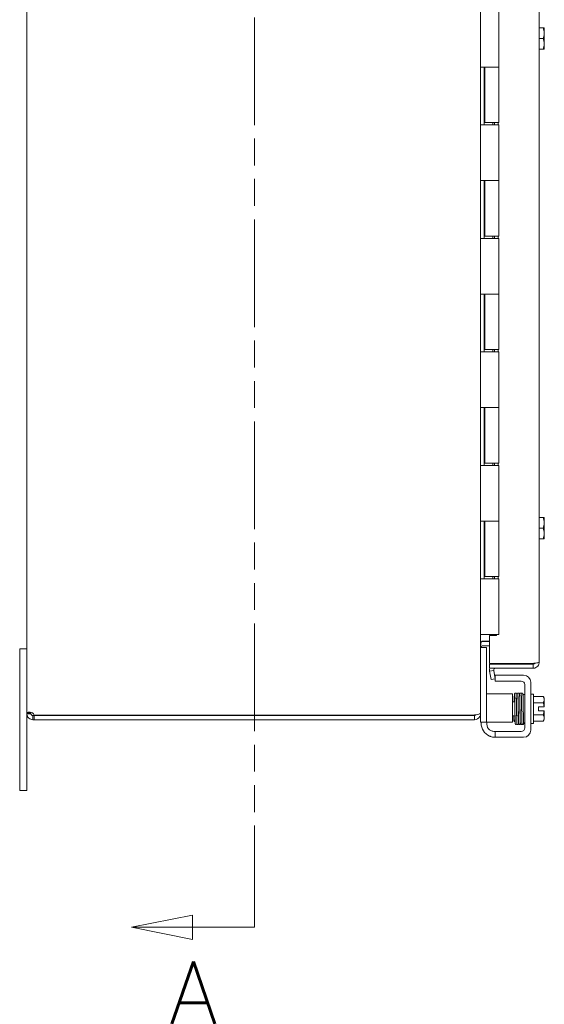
# Model space of a CAD drawing. Header units: inches. Extents: x 10 to 175, y 11 to 111.
# Tile 5 of 15: x 10 to 19, y 45 to 62. Entities that reach past the tile are written whole.
import ezdxf

# ---------------------------------------------------------------- set-up
doc = ezdxf.new("R2010")
doc.units = ezdxf.units.IN
doc.header["$LTSCALE"] = 11
doc.header["$MEASUREMENT"] = 0
doc.linetypes.add('DOUBLE_DASH_CHAIN', pattern=[1.2403, 0.6614, -0.0827, 0.1654, -0.0827, 0.1654, -0.0827])
doc.layers.add('Section Line (ANSI)', color=7, linetype='DOUBLE_DASH_CHAIN', lineweight=5)
doc.layers.add('Visible (ANSI)', color=7, linetype='Continuous', lineweight=5)
doc.styles.add('ROMANS', font='romans.shx')

# ---------------------------------------------------------------- blocks, each defined once
blk = doc.blocks.new('2dTransSection0')
at = {"layer": 'Section Line (ANSI)', "linetype": 'Continuous'}
for p, q in [((1.1981, 6.977), (1.1001, 6.9575)), ((1.1981, 6.938), (1.1981, 6.977)), ((1.1981, 6.9575), (1.1001, 6.9575)), ((1.1001, 6.9575), (1.1981, 6.938)), ((1.2971, 6.9575), (1.1981, 6.9575)), ((1.2971, 6.9575), (1.2971, 6.9415)), ((1.1981, 4.225), (1.1001, 4.2055)), ((1.1981, 4.186), (1.1981, 4.225)), ((1.2971, 4.2214), (1.2971, 4.2055)), ((1.1981, 4.2055), (1.1001, 4.2055)), ((1.1001, 4.2055), (1.1981, 4.186)), ((1.2971, 4.2055), (1.1981, 4.2055))]:
    blk.add_line(p, q, dxfattribs=at)
at = {"layer": 'Section Line (ANSI)', "linetype": 'DOUBLE_DASH_CHAIN', "ltscale": 0.02372}
blk.add_line((1.2971, 6.9575), (1.2971, 4.2055), dxfattribs=at)
at = {"layer": 'Section Line (ANSI)', "linetype": 'Continuous', "flags": 128}
for points in [[(1.1981, 6.977), (1.1001, 6.9575)], [(1.1981, 4.225), (1.1001, 4.2055)]]:
    blk.add_lwpolyline(points, dxfattribs=at)
at = {"layer": 'Section Line (ANSI)'}
for points in [[(1.1981, 6.977), (1.1001, 6.9575), (1.1981, 6.938), (1.1981, 6.977)], [(1.1981, 4.225), (1.1001, 4.2055), (1.1981, 4.186), (1.1981, 4.225)]]:
    blk.add_solid(points, dxfattribs=at)
at = {"layer": 'Section Line (ANSI)', "char_height": 0.1, "attachment_point": 7, "style": 'ROMANS'}
for insert in [(1.2167, 7.0723), (1.1608, 4.0509)]:
    blk.add_mtext('A', dxfattribs=dict(at, insert=insert))

msp = doc.modelspace()

# ---------------------------------------------------------------- linework, layer by layer
at = {"layer": 'Visible (ANSI)'}
for p, q in [((10.2557, 50.0361), (10.2557, 73.8016)), ((18.2557, 73.8025), (18.2557, 50.0351)), ((19.2893, 72.9073), (19.2893, 50.9303)), ((18.5807, 62.3988), (18.5807, 61.4188)), ((19.2893, 62.1063), (19.357, 62.1063)), ((19.3774, 62.1063), (19.357, 62.1063)), ((19.3801, 62.0126), (19.3801, 62.1025)), ((19.3801, 61.8251), (19.3801, 62.0126)), ((19.2893, 61.9188), (19.357, 61.9188)), ((19.3801, 61.7351), (19.3801, 61.8251)), ((19.2893, 61.7313), (19.357, 61.7313)), ((19.357, 61.7313), (19.3774, 61.7313)), ((18.2561, 60.3988), (18.2561, 61.4188)), ((18.2572, 61.4188), (18.2561, 61.4188)), ((18.2572, 61.4188), (18.3435, 61.4188)), ((18.3182, 61.4188), (18.3182, 60.3988)), ((18.3307, 61.4188), (18.3307, 60.4388)), ((18.3435, 61.4188), (18.5807, 61.4188)), ((18.5807, 61.4188), (18.3435, 61.4188)), ((18.5807, 61.4188), (18.5807, 60.4388)), ((18.2561, 60.3988), (18.2572, 60.3988)), ((18.3435, 60.3988), (18.2572, 60.3988)), ((18.5807, 60.4388), (18.3307, 60.4388)), ((18.3435, 60.3988), (18.5807, 60.3988)), ((18.4703, 60.4388), (18.4703, 60.3988)), ((18.5023, 60.3988), (18.5023, 60.4388)), ((18.5645, 60.4388), (18.5645, 60.3988)), ((18.5807, 60.3988), (18.5807, 59.4188)), ((18.2561, 58.3988), (18.2561, 59.4188)), ((18.2572, 59.4188), (18.2561, 59.4188)), ((18.2572, 59.4188), (18.3435, 59.4188)), ((18.3182, 59.4188), (18.3182, 58.3988)), ((18.3307, 59.4188), (18.3307, 58.4388)), ((18.3435, 59.4188), (18.5807, 59.4188)), ((18.5807, 59.4188), (18.3435, 59.4188)), ((18.5807, 59.4188), (18.5807, 58.4388)), ((18.2561, 58.3988), (18.2572, 58.3988)), ((18.3435, 58.3988), (18.2572, 58.3988)), ((18.5807, 58.4388), (18.3307, 58.4388)), ((18.3435, 58.3988), (18.5807, 58.3988)), ((18.4703, 58.4388), (18.4703, 58.3988)), ((18.5023, 58.3988), (18.5023, 58.4388)), ((18.5645, 58.4388), (18.5645, 58.3988)), ((18.5807, 58.3988), (18.5807, 57.4188)), ((18.2561, 56.3988), (18.2561, 57.4188)), ((18.2572, 57.4188), (18.2561, 57.4188)), ((18.2572, 57.4188), (18.3435, 57.4188)), ((18.3182, 57.4188), (18.3182, 56.3988)), ((18.3307, 57.4188), (18.3307, 56.4388)), ((18.3435, 57.4188), (18.5807, 57.4188)), ((18.5807, 57.4188), (18.3435, 57.4188)), ((18.5807, 57.4188), (18.5807, 56.4388)), ((18.2561, 56.3988), (18.2572, 56.3988)), ((18.3435, 56.3988), (18.2572, 56.3988)), ((18.5807, 56.4388), (18.3307, 56.4388)), ((18.3435, 56.3988), (18.5807, 56.3988)), ((18.4703, 56.4388), (18.4703, 56.3988)), ((18.5023, 56.3988), (18.5023, 56.4388)), ((18.5645, 56.4388), (18.5645, 56.3988)), ((18.5807, 56.3988), (18.5807, 55.4188)), ((18.2572, 55.4188), (18.2561, 55.4188)), ((18.2561, 54.3988), (18.2561, 55.4188)), ((18.2572, 55.4188), (18.3435, 55.4188)), ((18.3182, 55.4188), (18.3182, 54.3988)), ((18.3307, 55.4188), (18.3307, 54.4388)), ((18.3435, 55.4188), (18.5807, 55.4188)), ((18.5807, 55.4188), (18.3435, 55.4188)), ((18.5807, 55.4188), (18.5807, 54.4388)), ((18.2561, 54.3988), (18.2572, 54.3988)), ((18.3435, 54.3988), (18.2572, 54.3988)), ((18.5807, 54.4388), (18.3307, 54.4388)), ((18.3435, 54.3988), (18.5807, 54.3988)), ((18.4703, 54.4388), (18.4703, 54.3988)), ((18.5023, 54.3988), (18.5023, 54.4388)), ((18.5645, 54.4388), (18.5645, 54.3988)), ((18.5807, 54.3988), (18.5807, 53.4188)), ((19.2893, 53.4813), (19.357, 53.4813)), ((19.3774, 53.4813), (19.357, 53.4813)), ((19.3801, 53.3876), (19.3801, 53.4775)), ((18.2561, 52.3988), (18.2561, 53.4188)), ((18.2572, 53.4188), (18.2561, 53.4188)), ((18.2572, 53.4188), (18.3435, 53.4188)), ((18.3182, 53.4188), (18.3182, 52.3988)), ((18.3307, 53.4188), (18.3307, 52.4388)), ((18.3435, 53.4188), (18.5807, 53.4188)), ((18.5807, 53.4188), (18.3435, 53.4188)), ((18.5807, 53.4188), (18.5807, 52.4388)), ((19.2893, 53.2938), (19.357, 53.2938)), ((19.3801, 53.2001), (19.3801, 53.3876)), ((19.2893, 53.1063), (19.357, 53.1063)), ((19.357, 53.1063), (19.3774, 53.1063)), ((19.3801, 53.1101), (19.3801, 53.2001)), ((18.2561, 52.3988), (18.2572, 52.3988)), ((18.3435, 52.3988), (18.2572, 52.3988)), ((18.5807, 52.4388), (18.3307, 52.4388)), ((18.3435, 52.3988), (18.5807, 52.3988)), ((18.4703, 52.4388), (18.4703, 52.3988)), ((18.5023, 52.3988), (18.5023, 52.4388)), ((18.5645, 52.4388), (18.5645, 52.3988)), ((18.5807, 52.3988), (18.5807, 51.4188)), ((18.2572, 51.4188), (18.2557, 51.4188)), ((18.2572, 51.4188), (18.3435, 51.4188)), ((18.5807, 51.4188), (18.3435, 51.4188)), ((18.5393, 51.4032), (18.4143, 51.4032)), ((18.4143, 51.4032), (18.4143, 50.9101)), ((18.5393, 51.4188), (18.5393, 51.4032)), ((18.3597, 51.1886), (18.2557, 51.1886)), ((18.287, 51.3049), (18.4143, 51.3049)), ((18.4143, 51.2938), (18.287, 51.2938)), ((18.287, 51.2198), (18.4143, 51.2198)), ((18.3597, 51.1886), (18.3597, 51.1586)), ((10.2557, 51.1688), (10.1307, 51.1688)), ((10.1307, 50.9188), (10.1307, 51.1688)), ((18.3597, 49.9056), (18.3597, 51.1586)), ((10.1307, 50.9188), (10.1307, 48.9188)), ((18.4143, 50.9101), (19.1841, 50.9101)), ((19.1841, 50.8991), (18.4143, 50.8991)), ((18.4143, 50.8991), (18.4143, 50.8251)), ((19.1841, 50.8251), (19.1841, 50.8991)), ((18.4143, 50.8251), (19.1841, 50.8251)), ((18.4159, 50.7755), (18.4162, 50.774)), ((18.4891, 50.7868), (18.4162, 50.774)), ((18.4162, 50.774), (18.4422, 50.6263)), ((18.4891, 50.7868), (18.4888, 50.7884)), ((18.5151, 50.6391), (18.4891, 50.7868)), ((18.5151, 50.7021), (18.5451, 50.7021)), ((18.5151, 50.7021), (18.5151, 50.5981)), ((18.5451, 50.7021), (19.0151, 50.7021)), ((18.4422, 50.6263), (18.5151, 50.6391)), ((18.5451, 50.5981), (18.5151, 50.5981)), ((18.5451, 50.5981), (18.9736, 50.5981)), ((19.0361, 50.5356), (19.0361, 49.7746)), ((19.1401, 50.5771), (19.1401, 49.7331)), ((18.4847, 50.3756), (18.3597, 50.3756)), ((18.4847, 50.3756), (18.7562, 50.3756)), ((18.7562, 50.3756), (18.8187, 50.3756)), ((18.8187, 49.8756), (18.8187, 50.3756)), ((19.0061, 50.2725), (19.0061, 50.3601)), ((19.0361, 50.3601), (19.0061, 50.3601)), ((19.1901, 50.3701), (19.1401, 50.3701)), ((19.1901, 50.3701), (19.1901, 49.8501)), ((19.1901, 50.3266), (19.357, 50.3266)), ((18.8589, 50.2351), (18.8187, 50.2351)), ((18.8881, 50.2351), (18.8879, 50.2351)), ((18.9185, 50.2351), (18.9171, 50.2351)), ((18.9488, 50.2351), (18.9475, 50.2351)), ((18.9779, 50.2351), (18.9778, 50.2351)), ((19.1901, 50.2183), (19.357, 50.2183)), ((19.2791, 50.1476), (19.3774, 50.1476)), ((19.2791, 50.0726), (19.2791, 50.1476)), ((19.3801, 50.1476), (19.3774, 50.1476)), ((19.3801, 50.2724), (19.3801, 50.2976)), ((19.3801, 50.1476), (19.3801, 50.2724)), ((10.2557, 50.0361), (10.306, 50.0361)), ((10.2557, 50.0241), (10.2557, 50.0361)), ((10.2557, 48.9188), (10.2557, 50.0241)), ((10.2557, 50.0241), (10.306, 50.0241)), ((10.306, 50.0361), (10.3297, 50.0361)), ((10.306, 50.0241), (10.3297, 50.0241)), ((10.3297, 50.0361), (10.3297, 50.0241)), ((10.361, 49.9928), (10.361, 49.9691)), ((10.361, 49.9928), (10.3832, 49.9928)), ((10.361, 49.9691), (10.361, 49.9188)), ((10.3832, 49.9928), (10.3832, 49.9188)), ((10.3832, 49.9928), (18.1505, 49.9928)), ((18.1505, 49.9978), (10.3858, 49.9978)), ((18.1505, 49.9978), (18.1505, 50.0039)), ((18.1505, 49.9188), (18.1505, 49.9928)), ((18.2489, 50.0241), (18.2557, 50.0241)), ((18.2557, 50.0241), (18.2557, 50.0351)), ((18.2557, 49.9056), (18.2557, 50.0241)), ((18.8635, 49.9851), (18.8187, 49.9851)), ((18.8928, 49.9851), (18.8925, 49.9851)), ((18.9234, 49.9851), (18.9218, 49.9851)), ((18.9535, 49.9851), (18.9524, 49.9851)), ((18.9825, 49.9851), (18.9825, 49.9851)), ((19.1901, 50.0018), (19.357, 50.0018)), ((19.3774, 50.0726), (19.2791, 50.0726)), ((19.3774, 50.0726), (19.3801, 50.0726)), ((19.3801, 49.9477), (19.3801, 50.0726)), ((10.3832, 49.9188), (10.361, 49.9188)), ((10.3832, 49.9188), (18.1505, 49.9188)), ((18.2557, 49.8756), (18.2557, 49.9056)), ((18.2557, 49.8756), (18.3597, 49.8756)), ((18.2651, 49.8581), (18.2651, 49.8756)), ((18.3597, 49.9056), (18.3597, 49.8756)), ((18.3597, 49.8756), (18.4847, 49.8756)), ((18.3691, 49.8756), (18.3691, 49.8371)), ((18.4847, 49.8756), (18.7562, 49.8756)), ((18.8187, 49.8756), (18.7562, 49.8756)), ((19.0361, 49.8601), (19.0151, 49.8601)), ((19.1901, 49.8501), (19.1401, 49.8501)), ((19.1901, 49.8936), (19.357, 49.8936)), ((19.3801, 49.9226), (19.3801, 49.9477)), ((18.5151, 49.7121), (18.4941, 49.7121)), ((18.5151, 49.7121), (18.5451, 49.7121)), ((18.5151, 49.7121), (18.5151, 49.6081)), ((18.9736, 49.7121), (18.5451, 49.7121)), ((18.5451, 49.6081), (18.5151, 49.6081)), ((19.0151, 49.6081), (18.5451, 49.6081)), ((10.1307, 48.6688), (10.1307, 48.9188)), ((10.2557, 48.9188), (10.2557, 48.6688)), ((10.1307, 48.6688), (10.2557, 48.6688))]:
    msp.add_line(p, q, dxfattribs=at)
for centre, radius, start, end in [((19.1149, 61.9188), 0.3226, 34.715, 35.53768), ((19.1149, 61.9188), 0.3226, 324.46232, 325.285), ((19.1149, 53.2938), 0.3226, 34.715, 35.53768), ((19.1149, 53.2938), 0.3226, 324.46232, 325.285), ((18.287, 51.1886), 0.1052, 90, 97.93093), ((18.5196, 50.7938), 0.1053, 162.72777, 190), ((18.5196, 50.7938), 0.0312, 90, 190), ((19.0151, 50.5771), 0.125, 0, 90), ((18.9736, 50.5356), 0.0625, 0, 90), ((19.1149, 50.1101), 0.3248, 35.26439, 41.81031), ((19.1149, 50.1101), 0.2652, 8.1301, 24.09484), ((10.3178, 49.9809), 0.07, 13.96406, 51.9526), ((18.1505, 50.0241), 0.0312, 270, 321.76634), ((19.1149, 50.1101), 0.2652, 335.90516, 351.8699), ((18.5151, 49.8581), 0.25, 180, 246.42182), ((18.4941, 49.8371), 0.125, 180, 230.80217), ((19.1149, 50.1101), 0.3248, 318.18969, 324.73561), ((18.9736, 49.7746), 0.0625, 270, 0), ((19.0151, 49.7331), 0.125, 270, 0)]:
    msp.add_arc(centre, radius, start, end, dxfattribs=at)
for centre, major_axis, ratio, start_param, end_param in [((19.1149, 62.0126), (0.2652, 0), 0.8660254, 0, 0.4205343), ((19.1149, 62.0126), (0.2652, 0), 0.8660254, 5.862651, 6.2831853), ((19.1149, 61.8251), (0.2652, 0), 0.8660254, 0, 0.4205343), ((19.1149, 61.8251), (0.2652, 0), 0.8660254, 5.862651, 6.2831853), ((19.1149, 53.3876), (0.2652, 0), 0.8660254, 0, 0.4205343), ((19.1149, 53.3876), (0.2652, 0), 0.8660254, 5.862651, 6.2831853), ((19.1149, 53.2001), (0.2652, 0), 0.8660254, 0, 0.4205343), ((19.1149, 53.2001), (0.2652, 0), 0.8660254, 5.862651, 6.2831853), ((18.9005, 50.3215), (-0.0145, -0.0005), 0.8068823, 6.2821196, 6.2824748), ((18.9613, 50.3215), (0.0145, 0.0005), 0.8068823, 6.2821225, 6.2824768), ((19.1149, 50.2724), (0.2652, 0), 0.5, 0, 0.4205343), ((19.1149, 50.2724), (0.2652, 0), 0.5, 5.862651, 6.2831853), ((19.1149, 49.9477), (0.2652, 0), 0.5, 0, 0.4205343), ((18.8569, 49.8986), (-0.0145, 0.0005), 0.8068823, 4.1201773, 8.5452773), ((18.9079, 49.9554), (-0.0145, -0.0003), 0.5904176, 6.2828055, 6.2829954), ((19.1149, 49.9477), (0.2652, 0), 0.5, 5.862651, 6.2831853)]:
    msp.add_ellipse(centre, major_axis=major_axis, ratio=ratio, start_param=start_param, end_param=end_param, dxfattribs=at)
for points, knots in [([(18.287, 51.3049), (18.2752, 51.3049), (18.2637, 51.2804), (18.2587, 51.2446), (18.2567, 51.2306), (18.2557, 51.2151), (18.2557, 51.1996)], [-3.1415927, -3.1415927, -3.1415927, -3.1415927, -2.0128023, -2.0128023, -2.0128023, -1.5707963, -1.5707963, -1.5707963, -1.5707963]), ([(18.287, 51.2198), (18.2752, 51.2198), (18.2637, 51.2126), (18.2587, 51.2019), (18.2567, 51.1978), (18.2557, 51.1932), (18.2557, 51.1886)], [-3.1415927, -3.1415927, -3.1415927, -3.1415927, -2.0128023, -2.0128023, -2.0128023, -1.5707963, -1.5707963, -1.5707963, -1.5707963]), ([(19.2101, 50.9136), (19.2052, 50.9061), (19.1973, 50.9006), (19.1884, 50.8994), (19.187, 50.8992), (19.1855, 50.8991), (19.1841, 50.8991)], [0.36521242, 0.36521242, 0.36521242, 0.36521242, 0.91100988, 0.91100988, 0.91100988, 1, 1, 1, 1]), ([(19.2103, 50.8284), (19.2376, 50.8354), (19.2618, 50.854), (19.2757, 50.8785), (19.2846, 50.8942), (19.2893, 50.9123), (19.2893, 50.9303)], [-0.83954624, -0.83954624, -0.83954624, -0.83954624, -0.32751892, -0.32751892, -0.32751892, 0, 0, 0, 0]), ([(19.2103, 50.9134), (19.2376, 50.9168), (19.2618, 50.9203), (19.2757, 50.9237), (19.2846, 50.9259), (19.2893, 50.9281), (19.2893, 50.9303)], [-0.83954624, -0.83954624, -0.83954624, -0.83954624, -0.32751892, -0.32751892, -0.32751892, 0, 0, 0, 0]), ([(18.849, 50.2351), (18.8492, 50.2478), (18.8495, 50.2601), (18.8502, 50.2934), (18.8507, 50.3129), (18.8517, 50.344), (18.8522, 50.356), (18.853, 50.3677), (18.8532, 50.3704), (18.8538, 50.374), (18.8539, 50.3749), (18.8549, 50.3775), (18.8552, 50.3782), (18.8559, 50.3795), (18.8563, 50.3801), (18.8573, 50.3815), (18.8582, 50.3824), (18.8601, 50.384), (18.8613, 50.3848), (18.8639, 50.3859), (18.8655, 50.3863), (18.8686, 50.3867), (18.8703, 50.3865), (18.8734, 50.3858), (18.8749, 50.3852), (18.8775, 50.3835), (18.8786, 50.3825), (18.8803, 50.3806), (18.8809, 50.3796), (18.8818, 50.3781), (18.882, 50.3774), (18.8825, 50.3762), (18.8827, 50.3756), (18.883, 50.3742), (18.8832, 50.3734), (18.8836, 50.3706), (18.8838, 50.3683), (18.8847, 50.3562), (18.8853, 50.34), (18.8865, 50.3007), (18.887, 50.2792), (18.888, 50.232), (18.8885, 50.2059), (18.8895, 50.1521), (18.89, 50.1236), (18.8909, 50.068), (18.8914, 50.0401), (18.8924, 49.9884), (18.8929, 49.9638), (18.8939, 49.9212), (18.8944, 49.9025), (18.8954, 49.8734), (18.8959, 49.8625), (18.8965, 49.8543), (18.8966, 49.8527), (18.8968, 49.852), (18.8968, 49.8519), (18.8968, 49.8519)], [0.9508934, 0.9508934, 0.9508934, 0.9508934, 1.0608735, 1.0608735, 1.2734032, 1.2734032, 1.4867305, 1.4867305, 1.5955527, 1.5955527, 1.6357694, 1.6357694, 1.6471281, 1.6471281, 1.6542081, 1.6542081, 1.6651935, 1.6651935, 1.6762616, 1.6762616, 1.6886966, 1.6886966, 1.7015624, 1.7015624, 1.714454, 1.714454, 1.7271747, 1.7271747, 1.7387524, 1.7387524, 1.7494875, 1.7494875, 1.7640054, 1.7640054, 1.7937507, 1.7937507, 1.8828917, 1.8828917, 2.1554017, 2.1554017, 2.3736068, 2.3736068, 2.5865384, 2.5865384, 2.7989714, 2.7989714, 3.0111469, 3.0111469, 3.2231147, 3.2231147, 3.4347616, 3.4347616, 3.6455071, 3.6455071, 3.7198131, 3.7198131, 3.7374185, 3.7374185, 3.7374185, 3.7374185]), ([(18.8977, 49.8469), (18.8977, 49.8467), (18.8976, 49.8466), (18.8975, 49.8458), (18.8973, 49.845), (18.8968, 49.8434), (18.8965, 49.8426), (18.8958, 49.8411), (18.8954, 49.8405), (18.8943, 49.8389), (18.8935, 49.8379), (18.8915, 49.8363), (18.8904, 49.8355), (18.8878, 49.8343), (18.8863, 49.8339), (18.8832, 49.8335), (18.8815, 49.8335), (18.8784, 49.8342), (18.8769, 49.8348), (18.8742, 49.8364), (18.873, 49.8374), (18.8712, 49.8393), (18.8706, 49.8403), (18.8697, 49.8419), (18.8694, 49.8426), (18.8689, 49.8438), (18.8688, 49.8444), (18.8684, 49.8458), (18.8683, 49.8465), (18.8678, 49.8492), (18.8676, 49.8512), (18.8668, 49.8622), (18.8662, 49.8765), (18.8651, 49.9127), (18.8646, 49.9336), (18.8636, 49.9799), (18.8631, 50.0056), (18.8621, 50.0589), (18.8616, 50.0872), (18.8606, 50.1429), (18.8601, 50.171), (18.8591, 50.2235), (18.8586, 50.2485), (18.8577, 50.2924), (18.8572, 50.3118), (18.8562, 50.3426), (18.8557, 50.3544), (18.855, 50.3644), (18.8549, 50.3665), (18.8547, 50.368), (18.8546, 50.3682), (18.8546, 50.3682)], [0.3538046, 0.3538046, 0.3538046, 0.3538046, 0.3598143, 0.3598143, 0.3855468, 0.3855468, 0.3997447, 0.3997447, 0.4083995, 0.4083995, 0.4196869, 0.4196869, 0.4306275, 0.4306275, 0.4429904, 0.4429904, 0.4558454, 0.4558454, 0.4687388, 0.4687388, 0.4814939, 0.4814939, 0.4932049, 0.4932049, 0.504047, 0.504047, 0.5180434, 0.5180434, 0.5459996, 0.5459996, 0.6297522, 0.6297522, 0.8851362, 0.8851362, 1.1056294, 1.1056294, 1.3186356, 1.3186356, 1.5311093, 1.5311093, 1.7433077, 1.7433077, 1.9553004, 1.9553004, 2.1669964, 2.1669964, 2.3779095, 2.3779095, 2.4628579, 2.4628579, 2.4930434, 2.4930434, 2.4930434, 2.4930434]), ([(18.883, 50.3744), (18.883, 50.3744), (18.883, 50.3745), (18.8832, 50.3755), (18.8835, 50.3765), (18.8847, 50.379), (18.8853, 50.3801), (18.8868, 50.382), (18.8878, 50.3829), (18.8899, 50.3845), (18.8911, 50.3852), (18.8939, 50.3862), (18.8955, 50.3865), (18.8987, 50.3866), (18.9003, 50.3864), (18.9034, 50.3854), (18.9048, 50.3847), (18.9073, 50.3829), (18.9083, 50.3819), (18.9098, 50.38), (18.9103, 50.3791), (18.911, 50.3777), (18.9112, 50.3771), (18.9117, 50.3758), (18.9118, 50.3752), (18.9122, 50.3736), (18.9124, 50.3727), (18.9129, 50.3691), (18.9131, 50.3658), (18.9139, 50.3525), (18.9144, 50.3391), (18.915, 50.322)], [0.57107397, 0.57107397, 0.57107397, 0.57107397, 0.57440712, 0.57440712, 0.60206129, 0.60206129, 0.61509224, 0.61509224, 0.62628117, 0.62628117, 0.63764691, 0.63764691, 0.65027263, 0.65027263, 0.66318969, 0.66318969, 0.67610716, 0.67610716, 0.68873682, 0.68873682, 0.70002111, 0.70002111, 0.71115516, 0.71115516, 0.7277233, 0.7277233, 0.76528319, 0.76528319, 0.87802051, 0.87802051, 1.09908069, 1.09908069, 1.09908069, 1.09908069]), ([(18.8934, 49.955), (18.8929, 49.978), (18.8924, 50.004), (18.8914, 50.0577), (18.8909, 50.0859), (18.8899, 50.1416), (18.8893, 50.1698), (18.8883, 50.2223), (18.8878, 50.2474), (18.8869, 50.289), (18.8864, 50.3065), (18.886, 50.3211)], [0, 0, 0, 0, 0.2165302, 0.2165302, 0.4289032, 0.4289032, 0.6411156, 0.6411156, 0.853112, 0.853112, 1.0409686, 1.0409686, 1.0409686, 1.0409686]), ([(18.9569, 49.852), (18.9569, 49.852), (18.9568, 49.8524), (18.9566, 49.8541), (18.9565, 49.8559), (18.9561, 49.8613), (18.9558, 49.8654), (18.9554, 49.8756), (18.9551, 49.8819), (18.9546, 49.8965), (18.9544, 49.9048), (18.9538, 49.923), (18.9536, 49.933), (18.9531, 49.9545), (18.9528, 49.9659), (18.9523, 49.99), (18.952, 50.0026), (18.9515, 50.0286), (18.9512, 50.042), (18.9507, 50.0693), (18.9505, 50.0832), (18.9499, 50.1111), (18.9497, 50.1251), (18.9492, 50.1529), (18.9489, 50.1667), (18.9484, 50.1937), (18.9481, 50.2068), (18.9476, 50.2323), (18.9473, 50.2445), (18.9468, 50.2678), (18.9465, 50.2789), (18.946, 50.2994), (18.9458, 50.3089), (18.9452, 50.3262), (18.945, 50.334), (18.9444, 50.3476), (18.9442, 50.3534), (18.9436, 50.3632), (18.9433, 50.3671), (18.9429, 50.3713), (18.9427, 50.3723), (18.9424, 50.3742), (18.9422, 50.3748), (18.9417, 50.3765), (18.9415, 50.3773), (18.9405, 50.3791), (18.9403, 50.3796), (18.9393, 50.381), (18.9385, 50.3821), (18.9359, 50.3842), (18.9344, 50.3852), (18.9308, 50.3863), (18.929, 50.3866), (18.9256, 50.3865), (18.924, 50.3861), (18.9211, 50.3851), (18.9199, 50.3843), (18.9178, 50.3827), (18.917, 50.3819), (18.9157, 50.3803), (18.9153, 50.3796), (18.9145, 50.3781), (18.9142, 50.3775), (18.9136, 50.376), (18.9135, 50.3753), (18.9129, 50.3732), (18.9128, 50.372), (18.9126, 50.3708)], [0.731032, 0.731032, 0.731032, 0.731032, 0.7899647, 0.7899647, 0.8961855, 0.8961855, 1.0402729, 1.0402729, 1.1956176, 1.1956176, 1.3538381, 1.3538381, 1.5130119, 1.5130119, 1.6725833, 1.6725833, 1.8323515, 1.8323515, 1.992232, 1.992232, 2.1521861, 2.1521861, 2.3121973, 2.3121973, 2.472262, 2.472262, 2.6323881, 2.6323881, 2.7925993, 2.7925993, 2.9529477, 2.9529477, 3.113552, 3.113552, 3.2747172, 3.2747172, 3.4374257, 3.4374257, 3.6065378, 3.6065378, 3.6755592, 3.6755592, 3.7122277, 3.7122277, 3.7381431, 3.7381431, 3.7460967, 3.7460967, 3.7581271, 3.7581271, 3.7671015, 3.7671015, 3.7739944, 3.7739944, 3.7802982, 3.7802982, 3.7873459, 3.7873459, 3.7960567, 3.7960567, 3.8067591, 3.8067591, 3.821646, 3.821646, 3.8502483, 3.8502483, 3.9252201, 3.9252201, 3.9252201, 3.9252201]), ([(18.9581, 49.8478), (18.9579, 49.8468), (18.9578, 49.8459), (18.9571, 49.8437), (18.9569, 49.8428), (18.9559, 49.841), (18.9556, 49.8405), (18.9546, 49.8391), (18.9538, 49.838), (18.9512, 49.8359), (18.9497, 49.835), (18.9462, 49.8338), (18.9444, 49.8335), (18.9409, 49.8336), (18.9393, 49.834), (18.9365, 49.8351), (18.9353, 49.8358), (18.9332, 49.8374), (18.9324, 49.8382), (18.9311, 49.8398), (18.9306, 49.8406), (18.9298, 49.842), (18.9296, 49.8426), (18.929, 49.8442), (18.9288, 49.8448), (18.9281, 49.8477), (18.928, 49.8491), (18.9276, 49.8533), (18.9274, 49.8559), (18.9269, 49.8636), (18.9266, 49.8694), (18.9261, 49.883), (18.9258, 49.8906), (18.9253, 49.9075), (18.925, 49.9168), (18.9245, 49.937), (18.9242, 49.9478), (18.9237, 49.9708), (18.9234, 49.9829), (18.9229, 50.0082), (18.9226, 50.0213), (18.9221, 50.0481), (18.9219, 50.0618), (18.9213, 50.0895), (18.9211, 50.1035), (18.9206, 50.1315), (18.9203, 50.1454), (18.9198, 50.1728), (18.9195, 50.1863), (18.919, 50.2126), (18.9187, 50.2253), (18.9182, 50.2497), (18.9179, 50.2613), (18.9174, 50.2831), (18.9172, 50.2934), (18.9166, 50.3121), (18.9164, 50.3207), (18.9159, 50.3359), (18.9156, 50.3425), (18.9151, 50.3537), (18.9149, 50.3582), (18.9144, 50.3648), (18.9142, 50.3672), (18.914, 50.368), (18.914, 50.3681), (18.914, 50.3681)], [0.5113052, 0.5113052, 0.5113052, 0.5113052, 0.5700981, 0.5700981, 0.5966667, 0.5966667, 0.6045833, 0.6045833, 0.6165857, 0.6165857, 0.6255482, 0.6255482, 0.6324339, 0.6324339, 0.6387385, 0.6387385, 0.6457928, 0.6457928, 0.6545131, 0.6545131, 0.6652279, 0.6652279, 0.6801499, 0.6801499, 0.7088815, 0.7088815, 0.8175346, 0.8175346, 0.9331621, 0.9331621, 1.1059966, 1.1059966, 1.2691475, 1.2691475, 1.4304395, 1.4304395, 1.5910947, 1.5910947, 1.7514681, 1.7514681, 1.9116935, 1.9116935, 2.071829, 2.071829, 2.231901, 2.231901, 2.3919191, 2.3919191, 2.5518813, 2.5518813, 2.7117729, 2.7117729, 2.8715591, 2.8715591, 3.0311633, 3.0311633, 3.1904061, 3.1904061, 3.3487974, 3.3487974, 3.5046365, 3.5046365, 3.6493818, 3.6493818, 3.6739676, 3.6739676, 3.6739676, 3.6739676]), ([(18.915, 50.322), (18.9155, 50.305), (18.916, 50.284), (18.917, 50.2377), (18.9176, 50.2119), (18.9186, 50.1584), (18.9191, 50.13), (18.9201, 50.0743), (18.9206, 50.0463), (18.9215, 49.9972), (18.922, 49.9753), (18.9224, 49.9557)], [0, 0, 0, 0, 0.2178976, 0.2178976, 0.4309756, 0.4309756, 0.6434478, 0.6434478, 0.8556452, 0.8556452, 1.0413906, 1.0413906, 1.0413906, 1.0413906]), ([(18.943, 50.3698), (18.9431, 50.3704), (18.9431, 50.3709), (18.9433, 50.3722), (18.9434, 50.373), (18.9438, 50.3747), (18.9439, 50.3755), (18.9446, 50.3773), (18.9449, 50.3779), (18.9455, 50.3792), (18.9459, 50.3798), (18.947, 50.3813), (18.9478, 50.3823), (18.9498, 50.3839), (18.9509, 50.3847), (18.9535, 50.3859), (18.9551, 50.3863), (18.9582, 50.3867), (18.9599, 50.3866), (18.963, 50.3859), (18.9645, 50.3852), (18.9672, 50.3836), (18.9683, 50.3826), (18.97, 50.3807), (18.9707, 50.3797), (18.9715, 50.3782), (18.9718, 50.3775), (18.9723, 50.3763), (18.9725, 50.3757), (18.9729, 50.3742), (18.973, 50.3735), (18.9735, 50.3705), (18.9737, 50.3683), (18.9745, 50.3565), (18.9751, 50.3418), (18.9757, 50.322)], [0.51112984, 0.51112984, 0.51112984, 0.51112984, 0.53092259, 0.53092259, 0.56626582, 0.56626582, 0.59283333, 0.59283333, 0.60419777, 0.60419777, 0.61210323, 0.61210323, 0.62355206, 0.62355206, 0.63463616, 0.63463616, 0.64708929, 0.64708929, 0.6600166, 0.6600166, 0.67297748, 0.67297748, 0.68578034, 0.68578034, 0.69749952, 0.69749952, 0.70841641, 0.70841641, 0.72313736, 0.72313736, 0.75323074, 0.75323074, 0.84341613, 0.84341613, 1.09849507, 1.09849507, 1.09849507, 1.09849507]), ([(18.9468, 50.3211), (18.9463, 50.3376), (18.9457, 50.3506), (18.945, 50.3628), (18.9448, 50.3658), (18.9445, 50.3678), (18.9445, 50.3682), (18.9445, 50.3682)], [0.00001792, 0.00001792, 0.00001792, 0.00001792, 0.21395042, 0.21395042, 0.31620475, 0.31620475, 0.35269584, 0.35269584, 0.35269584, 0.35269584]), ([(18.9541, 49.955), (18.9536, 49.978), (18.9531, 50.004), (18.9521, 50.0577), (18.9516, 50.0859), (18.9506, 50.1416), (18.9501, 50.1698), (18.9491, 50.2223), (18.9486, 50.2474), (18.9476, 50.289), (18.9472, 50.3065), (18.9468, 50.3211)], [0, 0, 0, 0, 0.2165189, 0.2165189, 0.4288843, 0.4288843, 0.6410935, 0.6410935, 0.8530897, 0.8530897, 1.0409668, 1.0409668, 1.0409668, 1.0409668]), ([(18.9729, 50.3741), (18.9729, 50.3742), (18.9729, 50.3744), (18.9731, 50.3753), (18.9733, 50.3762), (18.9742, 50.3782), (18.9744, 50.3787), (18.9753, 50.3801), (18.976, 50.3812), (18.9779, 50.383), (18.9789, 50.3838), (18.9812, 50.3852), (18.9826, 50.3858), (18.9856, 50.3865), (18.9872, 50.3867), (18.9904, 50.3864), (18.992, 50.3859), (18.9949, 50.3846), (18.9962, 50.3837), (18.9983, 50.3818), (18.9991, 50.3808), (19.0003, 50.379), (19.0007, 50.3783), (19.0012, 50.377), (19.0014, 50.3764), (19.0018, 50.3751), (19.002, 50.3745), (19.0024, 50.3724), (19.0025, 50.3711), (19.0031, 50.3649), (19.0035, 50.3579), (19.0045, 50.3348), (19.0051, 50.316), (19.0061, 50.2734), (19.0066, 50.2499), (19.0076, 50.1995), (19.0081, 50.1721), (19.0091, 50.1168), (19.0096, 50.0883), (19.0106, 50.0336), (19.0111, 50.0068), (19.012, 49.9582), (19.0125, 49.9359), (19.0135, 49.8984), (19.014, 49.8828), (19.0147, 49.8661), (19.015, 49.8616), (19.0154, 49.8549), (19.0157, 49.8525), (19.0158, 49.8519), (19.0158, 49.8519), (19.0158, 49.8519)], [1.6090096, 1.6090096, 1.6090096, 1.6090096, 1.6145667, 1.6145667, 1.6408348, 1.6408348, 1.6479574, 1.6479574, 1.6607394, 1.6607394, 1.6714023, 1.6714023, 1.6833543, 1.6833543, 1.6961295, 1.6961295, 1.7090248, 1.7090248, 1.7218712, 1.7218712, 1.7340958, 1.7340958, 1.744858, 1.744858, 1.7569692, 1.7569692, 1.7778624, 1.7778624, 1.8357507, 1.8357507, 2.0104798, 2.0104798, 2.2499056, 2.2499056, 2.4635498, 2.4635498, 2.6762498, 2.6762498, 2.8885566, 2.8885566, 3.1006475, 3.1006475, 3.3125073, 3.3125073, 3.5239061, 3.5239061, 3.6275745, 3.6275745, 3.7284198, 3.7284198, 3.7383573, 3.7383573, 3.7383573, 3.7383573]), ([(19.0179, 49.8601), (19.0179, 49.8598), (19.0178, 49.8595), (19.0176, 49.8549), (19.0173, 49.8517), (19.0169, 49.8483), (19.0168, 49.8475), (19.0165, 49.846), (19.0164, 49.8453), (19.0159, 49.8437), (19.0156, 49.8428), (19.0147, 49.841), (19.0143, 49.8403), (19.0131, 49.8387), (19.0123, 49.8378), (19.0103, 49.8361), (19.0091, 49.8354), (19.0065, 49.8342), (19.005, 49.8338), (19.0018, 49.8335), (19.0002, 49.8336), (18.9971, 49.8343), (18.9956, 49.8349), (18.9929, 49.8366), (18.9918, 49.8376), (18.9901, 49.8395), (18.9895, 49.8405), (18.9886, 49.842), (18.9884, 49.8427), (18.9879, 49.8439), (18.9877, 49.8445), (18.9874, 49.846), (18.9872, 49.8467), (18.9868, 49.8496), (18.9866, 49.8518), (18.9857, 49.8639), (18.9851, 49.8799), (18.9839, 49.919), (18.9834, 49.9405), (18.9824, 49.9876), (18.9819, 50.0137), (18.9809, 50.0675), (18.9804, 50.0959), (18.9795, 50.1516), (18.979, 50.1795), (18.978, 50.2313), (18.9775, 50.2558), (18.9765, 50.2986), (18.976, 50.3173), (18.975, 50.3465), (18.9745, 50.3575), (18.9739, 50.3663), (18.9736, 50.3682), (18.9736, 50.3682)], [0.2107897, 0.2107897, 0.2107897, 0.2107897, 0.2177744, 0.2177744, 0.3230671, 0.3230671, 0.3569534, 0.3569534, 0.3823905, 0.3823905, 0.3998964, 0.3998964, 0.4091937, 0.4091937, 0.4203747, 0.4203747, 0.4314048, 0.4314048, 0.443831, 0.443831, 0.4566951, 0.4566951, 0.469587, 0.469587, 0.4823135, 0.4823135, 0.4939122, 0.4939122, 0.504749, 0.504749, 0.5192081, 0.5192081, 0.5488478, 0.5488478, 0.63767, 0.63767, 0.9091634, 0.9091634, 1.1274976, 1.1274976, 1.3404332, 1.3404332, 1.5528686, 1.5528686, 1.7650454, 1.7650454, 1.9770147, 1.9770147, 2.1886648, 2.1886648, 2.3994211, 2.3994211, 2.4925948, 2.4925948, 2.4925948, 2.4925948]), ([(18.9757, 50.322), (18.9763, 50.305), (18.9768, 50.284), (18.9778, 50.2377), (18.9783, 50.2119), (18.9793, 50.1584), (18.9798, 50.13), (18.9808, 50.0743), (18.9813, 50.0463), (18.9822, 50.0006), (18.9825, 49.9818), (18.9829, 49.9644)], [0, 0, 0, 0, 0.2178667, 0.2178667, 0.4309271, 0.4309271, 0.6433924, 0.6433924, 0.8555867, 0.8555867, 1.0142641, 1.0142641, 1.0142641, 1.0142641]), ([(10.2557, 50.0361), (10.2557, 50.045), (10.2642, 50.0503), (10.2829, 50.0509), (10.3017, 50.0514), (10.3293, 50.0473), (10.3525, 50.0392), (10.3554, 50.0382), (10.3582, 50.0372), (10.361, 50.0361)], [0.9067439, 0.9067439, 0.9067439, 0.9067439, 1.5318833, 1.5318833, 1.5318833, 2.1573712, 2.1573712, 2.1573712, 2.2348487, 2.2348487, 2.2348487, 2.2348487]), ([(10.361, 49.9188), (10.339, 49.9188), (10.311, 49.9273), (10.2903, 49.946), (10.2696, 49.9648), (10.2579, 49.9924), (10.256, 50.0157), (10.2558, 50.0185), (10.2557, 50.0213), (10.2557, 50.0241)], [-0.6640524, -0.6640524, -0.6640524, -0.6640524, -0.038913, -0.038913, -0.038913, 0.5865749, 0.5865749, 0.5865749, 0.6640524, 0.6640524, 0.6640524, 0.6640524]), ([(10.3297, 50.0241), (10.3297, 50.0153), (10.3349, 50.0036), (10.3441, 49.9978), (10.3495, 49.9943), (10.3558, 49.9928), (10.361, 49.9928)], [-0.6640524, -0.6640524, -0.6640524, -0.6640524, 0.1698694, 0.1698694, 0.1698694, 0.6640524, 0.6640524, 0.6640524, 0.6640524]), ([(18.2557, 50.0351), (18.2557, 50.0242), (18.2348, 50.0134), (18.2028, 50.008), (18.1869, 50.0053), (18.1687, 50.0039), (18.1505, 50.0039)], [-1.5707963, -1.5707963, -1.5707963, -1.5707963, -0.5201457, -0.5201457, -0.5201457, 0, 0, 0, 0]), ([(18.1505, 49.9188), (18.1873, 49.9188), (18.2235, 49.9398), (18.2418, 49.9718), (18.2509, 49.9876), (18.2557, 50.0058), (18.2557, 50.0241)], [0, 0, 0, 0, 1.0506506, 1.0506506, 1.0506506, 1.5707963, 1.5707963, 1.5707963, 1.5707963]), ([(18.8424, 49.8991), (18.8429, 49.9156), (18.8434, 49.9361), (18.844, 49.9673), (18.8442, 49.9761), (18.8444, 49.9851)], [0, 0, 0, 0, 0.21394207, 0.21394207, 0.29163986, 0.29163986, 0.29163986, 0.29163986]), ([(18.9278, 49.8512), (18.9277, 49.8503), (18.9276, 49.8496), (18.9274, 49.848), (18.9273, 49.8472), (18.927, 49.8456), (18.9268, 49.8448), (18.9262, 49.8431), (18.9259, 49.8424), (18.9252, 49.841), (18.9248, 49.8403), (18.9237, 49.8388), (18.9228, 49.8378), (18.9208, 49.8361), (18.9197, 49.8354), (18.917, 49.8342), (18.9155, 49.8338), (18.9124, 49.8335), (18.9107, 49.8336), (18.9076, 49.8343), (18.9061, 49.835), (18.9034, 49.8366), (18.9023, 49.8376), (18.9006, 49.8395), (18.9, 49.8405), (18.8992, 49.842), (18.8989, 49.8427), (18.8984, 49.8439), (18.8982, 49.8445), (18.8978, 49.8461), (18.8977, 49.8468), (18.8972, 49.8499), (18.897, 49.8524), (18.8964, 49.8609), (18.896, 49.8678), (18.8951, 49.8902), (18.8946, 49.9086), (18.8938, 49.938), (18.8936, 49.9463), (18.8934, 49.955)], [0.2965376, 0.2965376, 0.2965376, 0.2965376, 0.32576997, 0.32576997, 0.36045288, 0.36045288, 0.38650867, 0.38650867, 0.39957387, 0.39957387, 0.40811686, 0.40811686, 0.41973223, 0.41973223, 0.43089252, 0.43089252, 0.44340446, 0.44340446, 0.45637035, 0.45637035, 0.46936553, 0.46936553, 0.48218659, 0.48218659, 0.49389429, 0.49389429, 0.50495149, 0.50495149, 0.52018062, 0.52018062, 0.5519922, 0.5519922, 0.64735534, 0.64735534, 0.79105232, 0.79105232, 1.01722246, 1.01722246, 1.09919333, 1.09919333, 1.09919333, 1.09919333]), ([(18.9224, 49.9557), (18.923, 49.9329), (18.9235, 49.9126), (18.9245, 49.8805), (18.925, 49.8681), (18.9257, 49.8569), (18.9259, 49.8543), (18.9262, 49.8524), (18.9262, 49.852), (18.9262, 49.852)], [0.00000513, 0.00000513, 0.00000513, 0.00000513, 0.21523751, 0.21523751, 0.42608869, 0.42608869, 0.51814829, 0.51814829, 0.55588703, 0.55588703, 0.55588703, 0.55588703]), ([(18.9874, 49.8457), (18.9874, 49.8453), (18.9873, 49.8448), (18.9869, 49.8437), (18.9866, 49.8428), (18.9857, 49.841), (18.9853, 49.8403), (18.9841, 49.8387), (18.9833, 49.8378), (18.9813, 49.8361), (18.9801, 49.8354), (18.9775, 49.8342), (18.976, 49.8338), (18.9728, 49.8335), (18.9712, 49.8336), (18.9681, 49.8343), (18.9666, 49.8349), (18.9639, 49.8366), (18.9628, 49.8376), (18.9611, 49.8395), (18.9605, 49.8405), (18.9596, 49.842), (18.9594, 49.8427), (18.9589, 49.8439), (18.9587, 49.8445), (18.9584, 49.846), (18.9582, 49.8467), (18.9578, 49.8495), (18.9576, 49.8518), (18.9567, 49.8639), (18.9561, 49.8799), (18.955, 49.9167), (18.9546, 49.9349), (18.9541, 49.955)], [0.36922389, 0.36922389, 0.36922389, 0.36922389, 0.38238765, 0.38238765, 0.39989877, 0.39989877, 0.4091959, 0.4091959, 0.42037538, 0.42037538, 0.43140479, 0.43140479, 0.44383049, 0.44383049, 0.45669419, 0.45669419, 0.46958574, 0.46958574, 0.48231192, 0.48231192, 0.49391048, 0.49391048, 0.50474732, 0.50474732, 0.51920249, 0.51920249, 0.54883119, 0.54883119, 0.63762051, 0.63762051, 0.90900879, 0.90900879, 1.0989321, 1.0989321, 1.0989321, 1.0989321]), ([(18.4151, 49.7402), (18.4214, 49.735), (18.4287, 49.7302), (18.4445, 49.722), (18.453, 49.7188), (18.4697, 49.7141), (18.4799, 49.7127), (18.4897, 49.7121), (18.4919, 49.7121), (18.4941, 49.7121)], [0.9457905, 0.9457905, 0.9457905, 0.9457905, 1.00719916, 1.00719916, 1.07392822, 1.07392822, 1.15492415, 1.15492415, 1.18108829, 1.18108829, 1.18108829, 1.18108829]), ([(18.5151, 49.6081), (18.5151, 49.6081), (18.5131, 49.608), (18.5048, 49.6082), (18.4985, 49.6085), (18.4839, 49.6099), (18.4744, 49.6112), (18.4535, 49.6155), (18.4421, 49.6187), (18.4262, 49.6243), (18.4207, 49.6265), (18.4151, 49.6289)], [0, 0, 0, 0, 0.08554874, 0.08554874, 0.17109748, 0.17109748, 0.25808228, 0.25808228, 0.34506708, 0.34506708, 0.38848776, 0.38848776, 0.38848776, 0.38848776])]:
    msp.add_open_spline(points, degree=3, knots=knots, dxfattribs=at)
for points in [[(19.1841, 50.9101), (19.1929, 50.9112), (19.2018, 50.9123), (19.2103, 50.9134)], [(19.1841, 50.8251), (19.1929, 50.8251), (19.2018, 50.8262), (19.2103, 50.8284)], [(10.331, 50.0454), (10.3301, 50.043), (10.3297, 50.0398), (10.3297, 50.0361)]]:
    msp.add_open_spline(points, degree=3, dxfattribs=at)

# ---------------------------------------------------------------- block references
at = {"layer": 'Section Line (ANSI)', "xscale": 11, "yscale": 11, "zscale": 11}
msp.add_blockref('2dTransSection0', (0, 0), dxfattribs=at)

doc.saveas('drawing.dxf')
